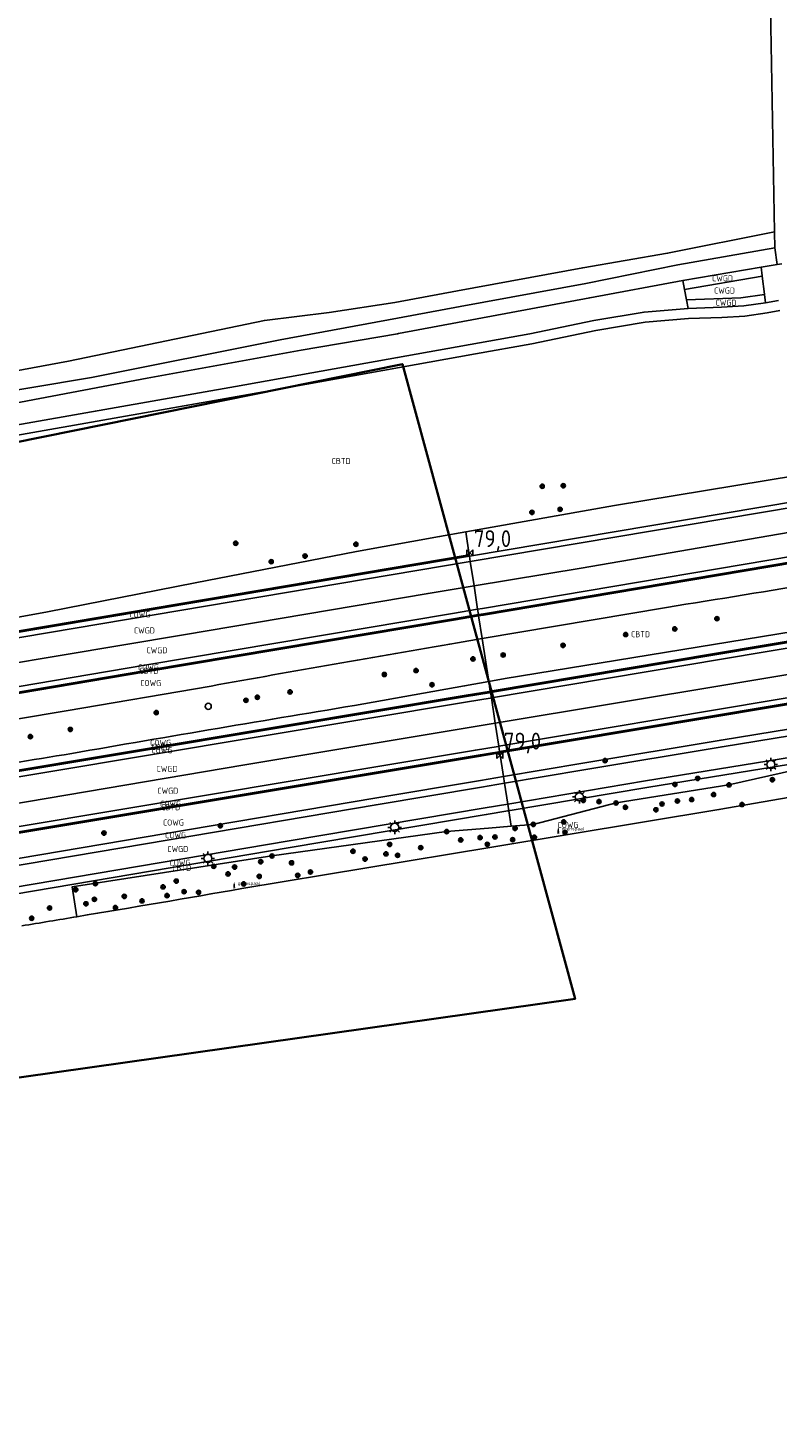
# Model space of a CAD drawing. Extents: x 143041 to 144480, y 457187 to 457942.
# Tile 14 of 20: x 143945 to 144056, y 457526 to 457733. Entities that reach past the tile are written whole.
import ezdxf
from ezdxf.enums import TextEntityAlignment as Align

# ---------------------------------------------------------------- set-up
doc = ezdxf.new("R2010")
doc.units = 0
doc.header["$LTSCALE"] = 4
doc.linetypes.add('STIPPELGROF', pattern=[0.75, 0.5, -0.25])
doc.layers.get('0').update_dxf_attribs({"linetype": 'CONTINUOUS'})
for name, color, linetype in [('CBTD', 7, 'CONTINUOUS'), ('COWG', 7, 'CONTINUOUS'), ('CWGD', 7, 'CONTINUOUS'), ('G_BTD', 3, 'CONTINUOUS'), ('G_OWG', 6, 'CONTINUOUS'), ('G_WGD', 7, 'CONTINUOUS'), ('PPALHM', 10, 'CONTINUOUS'), ('PVGO', 102, 'CONTINUOUS')]:
    doc.layers.add(name, color=color, linetype=linetype)
doc.layers.add('meetgrens', color=10, linetype='STIPPELGROF', lineweight=35)
doc.layers.add('PPAL', color=7, linetype='CONTINUOUS', true_color=0xbd2877)
doc.styles.add('ISO', font='ISO')
doc.styles.get("Standard").update_dxf_attribs({"font": 'ISO'})

# ---------------------------------------------------------------- blocks, each defined once
blk = doc.blocks.new('lichtmast')
at = {"color": 0}
for p, q in [((-0.6, 0), (-1, 0)), ((-0.71, 0.71), (-0.42, 0.42)), ((0, 0.6), (0, 1)), ((0.42, 0.42), (0.71, 0.71)), ((0.6, 0), (1, 0)), ((-0.42, -0.42), (-0.71, -0.71)), ((0, -0.6), (0, -1)), ((0.42, -0.42), (0.71, -0.71))]:
    blk.add_line(p, q, dxfattribs=at)
blk.add_circle((0, 0), 0.6, dxfattribs=at)
blk = doc.blocks.new('boom')
at = {"color": 0}
for radius in [0.315, 0.225, 0.135]:
    blk.add_circle((0, 0), radius, dxfattribs=at)
blk = doc.blocks.new('verkeersteller')
at = {"color": 0}
blk.add_circle((0, 0), 0.45, dxfattribs=at)
blk = doc.blocks.new('grensmarkering')
at = {"linetype": 'ByBlock', "lineweight": -2}
h = blk.add_hatch(color=0, dxfattribs=at)
h.dxf.hatch_style = 1
h.paths.add_polyline_path([(0.09, 0.55, 0.219912), (0.05, 0.61, -0.457379), (0.04, 0.66, 2.245674), (-0.04, 0.66, -0.457379), (-0.05, 0.61, 0.219912), (-0.09, 0.55), (-0.15, 0.04), (-0.18, 0.04), (-0.18, 0.01, 0.018367), (-0.1, 0, -0.954633), (0.1, 0, 0.018367), (0.18, 0.01), (0.18, 0.04), (0.15, 0.04)])
at = {"linetype": 'ByBlock', "lineweight": -2, "true_color": 0x681648}
h = blk.add_hatch(color=219, dxfattribs=at)
h.dxf.hatch_style = 1
h.paths.add_polyline_path([(0.1, 0, 1), (-0.1, 0, 1)])
at = {"linetype": 'ByBlock', "lineweight": -2}
h = blk.add_hatch(color=0, dxfattribs=at)
h.dxf.hatch_style = 1
h.paths.add_polyline_path([(0.18, -0.04, -0.022381), (0.08, -0.06, -0.528879), (-0.08, -0.06, -0.022381), (-0.18, -0.04), (-0.18, -0.13, 0.083333), (0.18, -0.13)])
at = {"color": 0, "linetype": 'ByBlock', "lineweight": -2}
blk.add_attdef('GRENSMARKERING', (0.5, 0.35), '', height=0.5, dxfattribs=at)
blk = doc.blocks.new('kilometerpaal')
at = {"color": 0}
for p, q in [((-0.44, 0.44), (0.44, -0.44)), ((-0.44, -0.44), (-0.44, 0.44)), ((0.44, 0.44), (-0.44, -0.44)), ((0.44, -0.44), (0.44, 0.44))]:
    blk.add_line(p, q, dxfattribs=at)
at = {"color": 0, "style": 'ISO'}
blk.add_attdef('KILOMETERPAAL', (0.59, 0.87), '', height=2.5, dxfattribs=at)

msp = doc.modelspace()

# ---------------------------------------------------------------- linework, layer by layer
at = {"layer": 'G_BTD', "linetype": 'Continuous', "transparency": 33554687}
for points in [[(144055.848, 457702.909), (144055.19, 457738.903), (144054.089, 457751.699), (144052.711, 457767.721), (144051.487, 457771.352), (144043.131, 457770.613)], [(144055.848, 457702.909), (144040.011, 457699.718), (144027.444, 457697.553), (144008.855, 457694.132), (143999.573, 457692.42), (143989.833, 457690.925), (143980.246, 457689.763), (143951.198, 457683.698), (143917.038, 457677.386), (143902.147, 457674.706), (143891.036, 457672.836), (143878.865, 457670.634), (143867.589, 457668.631), (143855.453, 457666.264), (143834.155, 457662.215), (143810.426, 457657.644), (143792.485, 457654.196), (143782.815, 457652.511), (143773.609, 457650.778), (143765.021, 457649.179), (143752.942, 457647.409), (143717.591, 457635.165)], [(144055.892, 457700.52), (144055.848, 457702.909)], [(144174.735, 457686.551), (144171.414, 457685.993), (144152.561, 457682.425), (144143.221, 457680.657), (144126.553, 457677.906), (144032.128, 457662.322), (144010.088, 457658.407)], [(144010.642, 457654.814), (144010.612, 457655.011)], [(144012.01, 457645.964), (144011.98, 457646.161)], [(144013.515, 457636.242), (144012.532, 457642.595)], [(144013.769, 457634.598), (144013.739, 457634.795)], [(144015.151, 457625.661), (144015.121, 457625.858)], [(144016.475, 457617.098), (144016.831, 457614.799)]]:
    msp.add_lwpolyline(points, dxfattribs=at)
msp.add_lwpolyline([(143944.296, 457600.031, 0.0007134), (143952.482, 457601.387)], format="xyb", dxfattribs=at)
at = {"layer": 'G_OWG', "linetype": 'Continuous', "transparency": 33554687}
for points in [[(143802.57, 457654.79), (143811.24, 457656.37), (143817.28, 457657.27), (143821.79, 457658.35), (143843.21, 457661.85), (143855.87, 457663.95), (143868.02, 457666.32), (143879.28, 457668.32), (143891.44, 457670.52), (143902.55, 457672.39), (143917.44, 457675.07), (143954.62, 457681.28), (143982.61, 457686.9), (144000, 457690.108), (144009.28, 457691.82), (144027.888, 457695.244), (144041.514, 457697.982), (144055.892, 457700.52)], [(144055.892, 457700.52), (144056.267, 457698.032)], [(143788.564, 457644.701), (143820.614, 457650.618), (143834.878, 457653.113), (143846.978, 457655.23), (143890.681, 457663.259), (143923.062, 457669.08), (143934.66, 457671.166), (143976.2, 457678.468), (143984.032, 457679.872), (143984.095, 457679.883), (144000.265, 457682.782), (144011.546, 457684.811), (144019.89, 457686.312), (144029.389, 457688.255), (144036.7, 457689.514), (144043.104, 457690.022), (144048.069, 457690.208), (144051.451, 457690.407), (144054.791, 457690.898), (144056.653, 457691.222)], [(144010.642, 457654.814), (144107.851, 457671.164)], [(144011.98, 457646.161), (144012.712, 457646.284), (144109.291, 457662.559)], [(144109.324, 457662.363), (144012.745, 457646.087), (144012.01, 457645.964)], [(143745.729, 457613.985), (143758.163, 457615.312), (143801.565, 457622.403), (143822.653, 457625.324), (143852.58, 457630.02), (143917.124, 457640.953), (143948.091, 457646.554), (143970.006, 457650.857), (143993.919, 457655.535), (144006.215, 457657.719), (144010.088, 457658.407)], [(144010.088, 457658.407), (144010.612, 457655.011)], [(143517.301, 457571.86), (143615.597, 457588.468), (143651.941, 457594.605), (143714.413, 457605.121), (143714.725, 457605.174), (143811.857, 457621.549), (143812.616, 457621.677), (143912.792, 457638.538), (144006.778, 457654.366), (144010.6, 457655.009), (144010.612, 457655.011)], [(143912.824, 457638.341), (144006.811, 457654.169), (144010.642, 457654.814)], [(144010.642, 457654.814), (144010.764, 457654.023)], [(144111.208, 457651.106), (144054.028, 457641.567), (144013.739, 457634.795)], [(144111.241, 457650.909), (144054.061, 457641.37), (144013.769, 457634.598)], [(144013.515, 457636.242), (144015.936, 457636.676), (144061.052, 457644.03), (144087.82, 457648.877)], [(144011.98, 457646.161), (144008.262, 457645.535), (143962.672, 457637.862), (143914.292, 457629.676)], [(143914.325, 457629.479), (143962.705, 457637.665), (144008.295, 457645.338), (144012.01, 457645.964)], [(144011.858, 457646.952), (144011.98, 457646.161)], [(144012.532, 457642.595), (144012.01, 457645.964)], [(144039.852, 457647.221), (144012.532, 457642.595)], [(144012.532, 457642.595), (144008.86, 457641.973)], [(144015.121, 457625.858), (144055.813, 457632.693), (144112.693, 457642.236)], [(144112.726, 457642.039), (144055.846, 457632.496), (144015.151, 457625.661)], [(143914.937, 457625.868), (143950.883, 457631.899), (143972.375, 457635.574)], [(144013.515, 457636.242), (144009.931, 457635.599), (143994.968, 457632.916)], [(144013.515, 457636.242), (144013.739, 457634.795)], [(143916.18, 457618.531), (144010.167, 457634.199), (144013.548, 457634.763), (144013.739, 457634.795)], [(143916.214, 457618.333), (144010.199, 457634.002), (144013.581, 457634.566), (144013.769, 457634.598)], [(144013.891, 457633.807), (144013.769, 457634.598)], [(144015.68, 457622.162), (144027.438, 457624.134), (144047.926, 457627.554), (144068.498, 457630.886)], [(144098.749, 457626.143), (144096.722, 457629.58), (144076.219, 457626.531), (144066.439, 457624.847), (144049.095, 457620.929), (144032.385, 457618.24), (144020.089, 457615.07), (144016.831, 457614.799)], [(144014.999, 457626.649), (144015.121, 457625.858)], [(143917.694, 457609.596), (144011.663, 457625.281), (144015.02, 457625.841), (144015.121, 457625.858)], [(143917.728, 457609.398), (144011.696, 457625.084), (144015.151, 457625.661)], [(144098.749, 457626.143), (144047.627, 457617.27), (144013.944, 457611.705), (143976.918, 457605.562)], [(144015.151, 457625.661), (144015.68, 457622.162)], [(144069.502, 457625.806), (144036.922, 457620.532), (144016.663, 457617.137), (144016.491, 457617.1), (144016.475, 457617.098)], [(144015.68, 457622.162), (144012.284, 457621.593), (143996.637, 457618.97), (143965.664, 457613.731), (143934.365, 457608.437), (143918.349, 457605.732)], [(144015.845, 457621.176), (144015.68, 457622.162)], [(144016.475, 457617.098), (144016.321, 457617.079), (144013.133, 457616.534), (143984.086, 457611.632), (143942.958, 457604.69), (143919.178, 457600.661)], [(144016.475, 457617.098), (144016.323, 457618.086)], [(144016.831, 457614.799), (144013.471, 457614.519), (144007.251, 457614.001), (143981.359, 457610.386), (143951.743, 457605.814), (143952.482, 457601.387)]]:
    msp.add_lwpolyline(points, dxfattribs=at)
for points in [[(144039.852, 457647.221, 0.0031266), (144085.806, 457654.875)], [(143972.375, 457635.574, -0.0028899), (144008.86, 457641.973)], [(143994.968, 457632.916, 0.0023001), (143951.696, 457625.579)], [(143951.696, 457625.579, 0.0011869), (143915.984, 457619.69)], [(143952.482, 457601.387, 0.0019232), (143976.918, 457605.562)]]:
    msp.add_lwpolyline(points, format="xyb", dxfattribs=at)
at = {"layer": 'G_WGD', "linetype": 'Continuous', "transparency": 33554687}
for points in [[(144042.257, 457695.661), (144053.882, 457697.672)], [(144053.882, 457697.672), (144056.267, 457698.032)], [(144053.882, 457697.672), (144054.039, 457696.347)], [(144056.946, 457698.134), (144056.267, 457698.032)], [(143804.04, 457652.38), (143811.34, 457653.56), (143823.03, 457655.83), (143836.31, 457658.32), (143870.36, 457664.3), (143905.58, 457670.56), (143932.85, 457675.53), (143962.9, 457681.18), (143985.71, 457685.34), (144000, 457687.79), (144000.142, 457687.815), (144028.477, 457693.119), (144042.257, 457695.661)], [(144042.257, 457695.661), (144042.512, 457694.326)], [(144042.512, 457694.326), (144054.042, 457696.32)], [(144054.042, 457696.32), (144054.039, 457696.347)], [(144054.373, 457693.607), (144054.368, 457693.644), (144054.042, 457696.32)], [(144042.803, 457692.806), (144042.512, 457694.326)], [(144042.803, 457692.806), (144050.875, 457693.115), (144054.373, 457693.607)], [(144054.544, 457692.378), (144054.373, 457693.607)], [(144043.048, 457691.522), (144036.514, 457691.004), (144029.09, 457689.725), (144019.578, 457687.78), (144000, 457684.258), (143975.97, 457679.95), (143934.38, 457672.64), (143890.39, 457664.73), (143846.79, 457656.72), (143820.38, 457652.1), (143788.26, 457646.17), (143784.02, 457645.37), (143780.08, 457644.63), (143776.07, 457643.8), (143772.5, 457643.09), (143768.97, 457642.4), (143765.89, 457641.62), (143762.91, 457640.87), (143754.72, 457638.36), (143751.83, 457637.34), (143746.85, 457635.44), (143741.67, 457633.31), (143740.672, 457632.913)], [(144043.048, 457691.522), (144042.803, 457692.806)], [(144048.014, 457691.707), (144043.048, 457691.522)], [(144048.014, 457691.707), (144051.294, 457691.9), (144054.544, 457692.378)], [(144056.426, 457692.705), (144054.544, 457692.378)], [(144107.983, 457670.375), (144010.775, 457654.025), (144010.764, 457654.023)], [(144011.322, 457650.413), (144027.179, 457653.026), (144062.467, 457659.105), (144098.058, 457665.104), (144108.564, 457666.904)], [(144109.159, 457663.349), (144012.579, 457647.073), (144011.858, 457646.952)], [(143912.958, 457637.552), (144006.944, 457653.38), (144010.764, 457654.023)], [(144011.322, 457650.413), (144010.764, 457654.023)], [(143913.554, 457634.033), (143922.8, 457635.57), (143968.271, 457643.179), (144004.51, 457649.291), (144011.322, 457650.413)], [(144011.858, 457646.952), (144011.322, 457650.413)], [(144013.891, 457633.807), (144054.193, 457640.581), (144111.373, 457650.12)], [(143914.159, 457630.465), (143962.539, 457638.651), (144008.129, 457646.324), (144011.858, 457646.952)], [(144014.473, 457630.047), (144084.606, 457641.706), (144108.259, 457645.747), (144111.999, 457646.38)], [(144014.999, 457626.649), (144055.68, 457633.482), (144112.561, 457643.025)], [(143916.348, 457617.545), (144010.331, 457633.213), (144013.713, 457633.777), (144013.891, 457633.807)], [(144014.473, 457630.047), (144013.891, 457633.807)], [(143916.998, 457613.707), (143930.362, 457615.965), (143977.352, 457623.876), (144014.473, 457630.047)], [(144014.999, 457626.649), (144014.473, 457630.047)], [(144015.845, 457621.176), (144027.603, 457623.148), (144048.088, 457626.567), (144068.662, 457629.9)], [(143917.561, 457610.384), (144011.531, 457626.07), (144014.888, 457626.63), (144014.999, 457626.649)], [(144016.323, 457618.086), (144036.759, 457621.518), (144069.333, 457626.791)], [(144015.845, 457621.176), (144012.449, 457620.607), (143996.803, 457617.984), (143965.831, 457612.745), (143934.532, 457607.451), (143918.516, 457604.746)], [(144016.323, 457618.086), (144015.845, 457621.176)], [(143919.04, 457601.652), (143942.791, 457605.676), (143983.92, 457612.618), (144012.967, 457617.52), (144016.323, 457618.086)]]:
    msp.add_lwpolyline(points, dxfattribs=at)
at = {"layer": 'meetgrens', "linetype": 'Continuous', "transparency": 33554687, "flags": 128}
msp.add_lwpolyline([(143075.027, 457356.533), (143042.65, 457414.581), (143193.047, 457496.462), (143334.975, 457548.68), (144000.721, 457683.278), (144026.309, 457589.206), (143574.463, 457525.278), (143351.72, 457478.805), (143253.029, 457455.154), (143123.798, 457387.023), (143075.027, 457356.533), (143042.65, 457414.581)], dxfattribs=at)

# ---------------------------------------------------------------- block references
at = {"layer": 'PPAL', "transparency": 33554687}
for name, p in [('verkeersteller', (143971.938, 457632.565)), ('lichtmast', (144055.319, 457623.942)), ('lichtmast', (144026.934, 457619.144)), ('lichtmast', (143999.562, 457614.629)), ('lichtmast', (143971.884, 457610.032))]:
    msp.add_blockref(name, p, dxfattribs=at)
for p in [(144023.807, 457613.851), (143975.779, 457605.721)]:
    msp.add_blockref('grensmarkering', p, dxfattribs=at).add_auto_attribs({'GRENSMARKERING': 'grenspaal'})
at = {"layer": 'PPALHM', "transparency": 33554687}
ref = msp.add_blockref('kilometerpaal', (144010.706, 457655.298), dxfattribs=at)
ref.add_attrib('Puntnummer', '79,0', (144011.297, 457656.166), dxfattribs={"layer": '0', "height": 2.5, "style": 'ISO'})
ref = msp.add_blockref('kilometerpaal', (144015.147, 457625.292), dxfattribs=at)
ref.add_attrib('Puntnummer', '79,0', (144015.738, 457626.16), dxfattribs={"layer": '0', "height": 2.5, "style": 'ISO'})
at = {"layer": 'PVGO', "transparency": 33554687}
for p in [(144021.425, 457665.184), (144024.543, 457665.26), (144024.087, 457661.761), (144019.903, 457661.304), (143976.012, 457656.74), (143993.812, 457656.588), (143981.26, 457654.002), (143986.281, 457654.839), (144047.315, 457645.564), (144033.8, 457643.206), (144041.082, 457644.044), (144024.524, 457641.593), (144011.155, 457639.591), (144015.641, 457640.179), (143998.035, 457637.283), (144002.733, 457637.875), (143984.067, 457634.708), (144005.09, 457635.765), (143977.522, 457633.449), (143979.209, 457633.917), (143964.218, 457631.633), (143951.5, 457629.133), (143945.581, 457628.081), (144030.754, 457624.529), (144041.086, 457620.984), (144044.476, 457621.871), (144049.095, 457620.929), (144055.546, 457621.686), (144027.514, 457618.625), (144029.839, 457618.451), (144032.385, 457618.24), (144039.175, 457618.09), (144041.462, 457618.536), (144043.572, 457618.753), (144046.818, 457619.496), (144051.045, 457618.014), (144033.767, 457617.606), (144038.273, 457617.229), (143973.728, 457614.868), (144007.251, 457614.001), (144017.403, 457614.461), (144020.089, 457615.07), (144024.62, 457615.434), (144024.809, 457613.874), (143956.474, 457613.786), (143998.806, 457612.092), (144009.352, 457612.774), (144012.227, 457613.11), (144013.293, 457612.114), (144014.419, 457613.203), (144017.048, 457612.802), (144020.269, 457613.171), (143981.359, 457610.386), (143993.38, 457611.09), (143995.173, 457609.933), (143998.262, 457610.701), (143999.984, 457610.486), (144003.426, 457611.618), (143972.748, 457608.858), (143974.878, 457607.734), (143975.831, 457608.744), (143979.718, 457609.526), (143984.274, 457609.371), (143987.082, 457608.011), (143955.214, 457606.287), (143965.246, 457605.812), (143967.183, 457606.658), (143977.205, 457606.25), (143979.485, 457607.356), (143985.201, 457607.504), (143952.294, 457605.381), (143955.058, 457603.968), (143959.479, 457604.392), (143962.112, 457603.738), (143965.831, 457604.515), (143968.363, 457605.103), (143970.495, 457604.984), (143948.409, 457602.676), (143953.804, 457603.298), (143958.186, 457602.736), (143945.766, 457601.158)]:
    msp.add_blockref('boom', p, dxfattribs=at)

# ---------------------------------------------------------------- texts
at = {"layer": 'CBTD', "transparency": 33554687, "style": 'ISO'}
for p in [(143991.624, 457668.921), (144035.998, 457643.257), (143963.148, 457637.83), (143964.921, 457626.555), (143966.373, 457617.62), (143968.005, 457608.621)]:
    msp.add_text('CBTD', height=0.9, dxfattribs=at).set_placement(p, align=Align.MIDDLE_CENTER)
at = {"layer": 'COWG', "transparency": 33554687, "style": 'ISO'}
for p in [(143961.794, 457646.182), (143963.07, 457638.335), (143963.412, 457636.014), (143964.877, 457627.151), (143965.053, 457626.07), (143966.341, 457618.122), (143966.77, 457615.346), (144025.246, 457614.986), (143967.093, 457613.463), (143967.745, 457609.379)]:
    msp.add_text('COWG', height=0.9, dxfattribs=at).set_placement(p, align=Align.MIDDLE_CENTER)
at = {"layer": 'CWGD', "transparency": 33554687, "style": 'ISO'}
for p in [(144048.15, 457695.991), (144048.443, 457694.187), (144048.674, 457692.389), (143962.468, 457643.81), (143964.322, 457640.875), (143965.821, 457623.294), (143965.94, 457620.051), (143967.42, 457611.424)]:
    msp.add_text('CWGD', height=0.9, dxfattribs=at).set_placement(p, align=Align.MIDDLE_CENTER)

doc.saveas('drawing.dxf')
